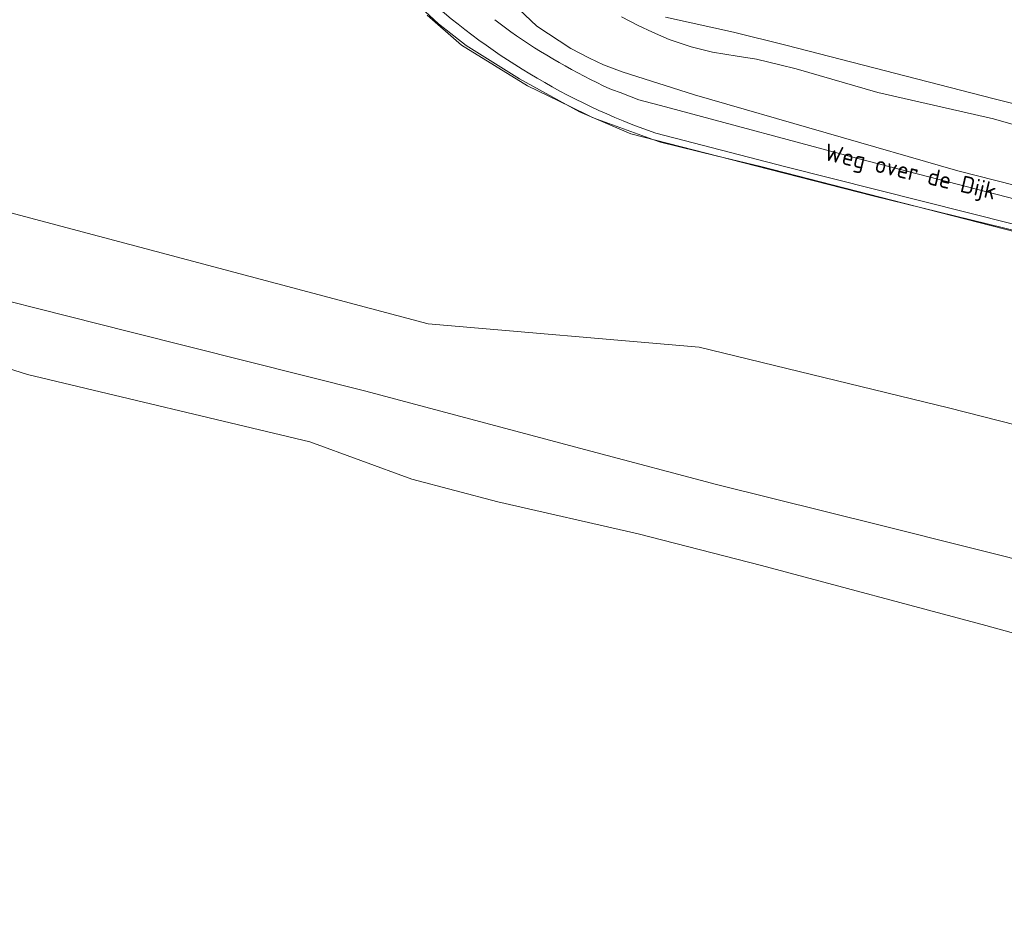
# Model space of a CAD drawing. Extents: x 184422 to 188298, y 343471 to 350189.
# Tile 9 of 256: x 186055 to 186160, y 346613 to 346709. Entities that reach past the tile are written whole.
import ezdxf
from ezdxf.enums import TextEntityAlignment as Align

# ---------------------------------------------------------------- set-up
doc = ezdxf.new("R2010")
doc.units = 0
for name, color, linetype, lineweight in [('B-WA-GR-GRAS-GV', 252, 'Continuous', 13), ('B-WA-GR-GROENVOORZIENING-GV', 252, 'Continuous', 18), ('B-WA-GW-TALUD_KRUIN-G', 252, 'Continuous', 18), ('B-WA-IE-TERREINAFSCHEIDING_KUNSTMATIG_HEKWERK-G', 252, 'IE-TERREINAFSCHEIDING-KUNSTMATIG', 18), ('B-WA-OG-TERREIN_ERF-GV', 252, 'Continuous', 18), ('B-WA-OG-TOPOGRAFIE-T18', 252, 'Continuous', 18), ('B-WA-OG-WATER-GV', 252, 'Continuous', 18), ('B-WA-VH-VERHARDING_HALFVERHARDING-GV', 252, 'Continuous', 18)]:
    doc.layers.add(name, color=color, linetype=linetype, lineweight=lineweight)
doc.styles.add('NLCS-ISO-M1000-T18', font='NLCS-ISO.ttf', dxfattribs={"height": 1.8})
doc.linetypes.add('IE-TERREINAFSCHEIDING-KUNSTMATIG', pattern='A,4,[82,NLCS.SHX,S=0.75,R=90,X=0,Y=0],4,-2', length=10)

msp = doc.modelspace()

# ---------------------------------------------------------------- linework, layer by layer
at = {"layer": 'B-WA-GR-GRAS-GV', "flags": 128}
for points in [[(186107.635, 346710.818), (186110.185, 346708.427), (186113.824, 346706.042), (186115.805, 346704.987), (186117.292, 346704.29), (186119.286, 346703.538), (186127.018, 346701.096), (186155.081, 346692.976), (186177.473, 346687.292)], [(186107.635, 346710.818), (186110.185, 346708.427), (186113.824, 346706.042), (186115.805, 346704.987), (186117.292, 346704.29), (186119.286, 346703.538), (186127.018, 346701.096), (186155.081, 346692.976), (186177.473, 346687.292)], [(186107.635, 346710.818), (186110.185, 346708.427), (186113.824, 346706.042), (186115.805, 346704.987), (186117.292, 346704.29), (186119.286, 346703.538), (186127.018, 346701.096), (186155.081, 346692.976), (186177.473, 346687.292)], [(186177.565, 346682.304), (186151.943, 346688.87), (186134.088, 346693.447), (186129.312, 346694.599), (186123.373, 346696.033), (186122.548, 346696.333), (186116.3, 346698.61), (186116.054, 346698.699), (186115.782, 346698.832), (186113.733, 346699.83), (186109.197, 346702.039), (186102.162, 346706.402), (186098.482, 346709.594)], [(186177.565, 346682.304), (186151.943, 346688.87), (186134.088, 346693.447), (186129.312, 346694.599), (186123.373, 346696.033), (186122.548, 346696.333), (186116.3, 346698.61), (186116.054, 346698.699), (186115.782, 346698.832), (186113.733, 346699.83), (186109.197, 346702.039), (186102.162, 346706.402), (186098.482, 346709.594)], [(186177.565, 346682.304), (186151.943, 346688.87), (186134.088, 346693.447), (186129.312, 346694.599), (186123.373, 346696.033), (186122.548, 346696.333), (186116.3, 346698.61), (186116.054, 346698.699), (186115.782, 346698.832), (186113.733, 346699.83), (186109.197, 346702.039), (186102.162, 346706.402), (186098.482, 346709.594)], [(186172.662, 346694.587), (186158.915, 346698.52), (186146.556, 346701.321), (186137.85, 346703.858), (186136.125, 346704.292), (186133.639, 346704.882), (186131.563, 346705.228), (186128.942, 346705.631), (186126.652, 346706.22), (186124.321, 346706.996), (186122.526, 346707.775), (186120.983, 346708.497), (186119.236, 346709.412)], [(186119.236, 346709.412), (186120.983, 346708.497), (186122.526, 346707.775), (186124.321, 346706.996), (186126.652, 346706.22), (186128.942, 346705.631), (186131.563, 346705.228), (186133.639, 346704.882), (186136.125, 346704.292), (186137.85, 346703.858), (186146.556, 346701.321), (186158.915, 346698.52), (186172.662, 346694.587), (186160.838, 346700.188), (186158.988, 346700.663), (186136.744, 346706.386), (186131.166, 346707.763), (186123.921, 346709.371)], [(186172.662, 346694.587), (186158.915, 346698.52), (186146.556, 346701.321), (186137.85, 346703.858), (186136.125, 346704.292), (186133.639, 346704.882), (186131.563, 346705.228), (186128.942, 346705.631), (186126.652, 346706.22), (186124.321, 346706.996), (186122.526, 346707.775), (186120.983, 346708.497), (186119.236, 346709.412)], [(186119.236, 346709.412), (186120.983, 346708.497), (186122.526, 346707.775), (186124.321, 346706.996), (186126.652, 346706.22), (186128.942, 346705.631), (186131.563, 346705.228), (186133.639, 346704.882), (186136.125, 346704.292), (186137.85, 346703.858), (186146.556, 346701.321), (186158.915, 346698.52), (186172.662, 346694.587), (186160.838, 346700.188), (186158.988, 346700.663), (186136.744, 346706.386), (186131.166, 346707.763), (186123.921, 346709.371)], [(186172.662, 346694.587), (186158.915, 346698.52), (186146.556, 346701.321), (186137.85, 346703.858), (186136.125, 346704.292), (186133.639, 346704.882), (186131.563, 346705.228), (186128.942, 346705.631), (186126.652, 346706.22), (186124.321, 346706.996), (186122.526, 346707.775), (186120.983, 346708.497), (186119.236, 346709.412)], [(186119.236, 346709.412), (186120.983, 346708.497), (186122.526, 346707.775), (186124.321, 346706.996), (186126.652, 346706.22), (186128.942, 346705.631), (186131.563, 346705.228), (186133.639, 346704.882), (186136.125, 346704.292), (186137.85, 346703.858), (186146.556, 346701.321), (186158.915, 346698.52), (186172.662, 346694.587), (186160.838, 346700.188), (186158.988, 346700.663), (186136.744, 346706.386), (186131.166, 346707.763), (186123.921, 346709.371)], [(186028.244, 346695.368), (186098.596, 346676.657), (186127.495, 346674.169), (186154.111, 346667.726), (186208.922, 346653.761), (186332.08, 346621.739)], [(186332.08, 346621.739), (186208.922, 346653.761), (186154.111, 346667.726), (186127.495, 346674.169), (186098.596, 346676.657), (186028.244, 346695.368)], [(186028.244, 346695.368), (186098.596, 346676.657), (186127.495, 346674.169), (186154.111, 346667.726), (186208.922, 346653.761), (186332.08, 346621.739)], [(186332.08, 346621.739), (186208.922, 346653.761), (186154.111, 346667.726), (186127.495, 346674.169), (186098.596, 346676.657), (186028.244, 346695.368)], [(186028.244, 346695.368), (186098.596, 346676.657), (186127.495, 346674.169), (186154.111, 346667.726), (186208.922, 346653.761), (186332.08, 346621.739)], [(186332.08, 346621.739), (186208.922, 346653.761), (186154.111, 346667.726), (186127.495, 346674.169), (186098.596, 346676.657), (186028.244, 346695.368)], [(186044.225, 346681.491), (186066.779, 346675.832), (186091.803, 346669.544), (186115.966, 346663.094), (186129.362, 346659.544), (186146.954, 346655.151), (186165.239, 346650.577), (186184.301, 346645.631), (186204.326, 346640.684), (186220.659, 346636.287), (186237.173, 346631.931), (186250.806, 346628.635), (186269.714, 346624.019), (186293.41, 346617.97), (186312.538, 346613.07)], [(186165.239, 346650.577), (186146.954, 346655.151), (186129.362, 346659.544), (186115.966, 346663.094), (186091.803, 346669.544), (186066.779, 346675.832), (186044.225, 346681.491)], [(186044.225, 346681.491), (186066.779, 346675.832), (186091.803, 346669.544), (186115.966, 346663.094), (186129.362, 346659.544), (186146.954, 346655.151), (186165.239, 346650.577), (186184.301, 346645.631), (186204.326, 346640.684), (186220.659, 346636.287), (186237.173, 346631.931), (186250.806, 346628.635), (186269.714, 346624.019), (186293.41, 346617.97), (186312.538, 346613.07)], [(186165.239, 346650.577), (186146.954, 346655.151), (186129.362, 346659.544), (186115.966, 346663.094), (186091.803, 346669.544), (186066.779, 346675.832), (186044.225, 346681.491)], [(186044.225, 346681.491), (186066.779, 346675.832), (186091.803, 346669.544), (186115.966, 346663.094), (186129.362, 346659.544), (186146.954, 346655.151), (186165.239, 346650.577), (186184.301, 346645.631), (186204.326, 346640.684), (186220.659, 346636.287), (186237.173, 346631.931), (186250.806, 346628.635), (186269.714, 346624.019), (186293.41, 346617.97), (186312.538, 346613.07)], [(186165.239, 346650.577), (186146.954, 346655.151), (186129.362, 346659.544), (186115.966, 346663.094), (186091.803, 346669.544), (186066.779, 346675.832), (186044.225, 346681.491)], [(186041.832, 346675.724), (186055.855, 346671.279), (186085.979, 346664.074), (186096.868, 346660.122), (186106.04, 346657.687), (186120.986, 346654.265), (186134.151, 346650.909), (186158.072, 346644.491), (186178.958, 346638.764)], [(186041.832, 346675.724), (186055.855, 346671.279), (186085.979, 346664.074), (186096.868, 346660.122), (186106.04, 346657.687), (186120.986, 346654.265), (186134.151, 346650.909), (186158.072, 346644.491), (186178.958, 346638.764)], [(186041.832, 346675.724), (186055.855, 346671.279), (186085.979, 346664.074), (186096.868, 346660.122), (186106.04, 346657.687), (186120.986, 346654.265), (186134.151, 346650.909), (186158.072, 346644.491), (186178.958, 346638.764)]]:
    msp.add_lwpolyline(points, dxfattribs=at)
at = {"layer": 'B-WA-GR-GROENVOORZIENING-GV'}
for points in [[(186122.868, 346696.99, -0.1019296), (186097.547, 346712.253)], [(186122.868, 346696.99, -0.1019296), (186097.547, 346712.253)], [(186122.868, 346696.99, -0.1019296), (186097.547, 346712.253)], [(186107.408, 346707.792, 0.0416276), (186117.971, 346701.738)], [(186107.408, 346707.792, 0.0416276), (186117.971, 346701.738)], [(186107.408, 346707.792, 0.0416276), (186117.971, 346701.738)]]:
    msp.add_lwpolyline(points, format="xyb", dxfattribs=at)
at = {"layer": 'B-WA-GR-GROENVOORZIENING-GV', "flags": 128}
for points in [[(186117.971, 346701.738), (186118.251, 346701.614), (186119.085, 346701.328), (186121.081, 346700.573), (186123.913, 346699.814), (186144.575, 346694.275), (186194.791, 346681.277), (186196.011, 346680.981), (186195.619, 346681.94), (186194.569, 346682.725), (186192.14, 346683.376), (186178.446, 346687.046), (186178.31, 346687.079), (186177.473, 346687.292), (186155.081, 346692.976), (186127.018, 346701.096), (186119.286, 346703.538), (186117.292, 346704.29), (186115.805, 346704.987), (186113.824, 346706.042), (186110.185, 346708.427), (186107.635, 346710.818)], [(186117.971, 346701.738), (186118.251, 346701.614), (186119.085, 346701.328), (186121.081, 346700.573), (186123.913, 346699.814), (186144.575, 346694.275), (186194.791, 346681.277), (186196.011, 346680.981), (186195.619, 346681.94), (186194.569, 346682.725), (186192.14, 346683.376), (186178.446, 346687.046), (186178.31, 346687.079), (186177.473, 346687.292), (186155.081, 346692.976), (186127.018, 346701.096), (186119.286, 346703.538), (186117.292, 346704.29), (186115.805, 346704.987), (186113.824, 346706.042), (186110.185, 346708.427), (186107.635, 346710.818)], [(186117.971, 346701.738), (186118.251, 346701.614), (186119.085, 346701.328), (186121.081, 346700.573), (186123.913, 346699.814), (186144.575, 346694.275), (186194.791, 346681.277), (186196.011, 346680.981), (186195.619, 346681.94), (186194.569, 346682.725), (186192.14, 346683.376), (186178.446, 346687.046), (186178.31, 346687.079), (186177.473, 346687.292), (186155.081, 346692.976), (186127.018, 346701.096), (186119.286, 346703.538), (186117.292, 346704.29), (186115.805, 346704.987), (186113.824, 346706.042), (186110.185, 346708.427), (186107.635, 346710.818)], [(186098.482, 346709.594), (186102.162, 346706.402), (186109.197, 346702.039), (186113.733, 346699.83), (186115.782, 346698.832), (186116.054, 346698.699), (186116.3, 346698.61), (186122.548, 346696.333), (186123.373, 346696.033), (186129.312, 346694.599), (186134.088, 346693.447), (186151.943, 346688.87), (186177.565, 346682.304), (186216.57, 346672.401), (186216.669, 346672.726), (186220.465, 346671.549), (186220.412, 346671.357), (186259.031, 346661.167), (186420.443, 346620.344)], [(186098.482, 346709.594), (186102.162, 346706.402), (186109.197, 346702.039), (186113.733, 346699.83), (186115.782, 346698.832), (186116.054, 346698.699), (186116.3, 346698.61), (186122.548, 346696.333), (186123.373, 346696.033), (186129.312, 346694.599), (186134.088, 346693.447), (186151.943, 346688.87), (186177.565, 346682.304), (186216.57, 346672.401), (186216.669, 346672.726), (186220.465, 346671.549), (186220.412, 346671.357), (186259.031, 346661.167), (186420.443, 346620.344)], [(186098.482, 346709.594), (186102.162, 346706.402), (186109.197, 346702.039), (186113.733, 346699.83), (186115.782, 346698.832), (186116.054, 346698.699), (186116.3, 346698.61), (186122.548, 346696.333), (186123.373, 346696.033), (186129.312, 346694.599), (186134.088, 346693.447), (186151.943, 346688.87), (186177.565, 346682.304), (186216.57, 346672.401), (186216.669, 346672.726), (186220.465, 346671.549), (186220.412, 346671.357), (186259.031, 346661.167), (186420.443, 346620.344)], [(186105.713, 346709.1), (186107.408, 346707.792)], [(186105.713, 346709.1), (186107.408, 346707.792)], [(186105.713, 346709.1), (186107.408, 346707.792)], [(186314.746, 346647.499), (186253.843, 346663.418), (186216.441, 346673.372), (186199.876, 346677.538), (186136.763, 346693.413), (186122.868, 346696.99)], [(186314.746, 346647.499), (186253.843, 346663.418), (186216.441, 346673.372), (186199.876, 346677.538), (186136.763, 346693.413), (186122.868, 346696.99)], [(186314.746, 346647.499), (186253.843, 346663.418), (186216.441, 346673.372), (186199.876, 346677.538), (186136.763, 346693.413), (186122.868, 346696.99)]]:
    msp.add_lwpolyline(points, dxfattribs=at)
at = {"layer": 'B-WA-GW-TALUD_KRUIN-G', "flags": 128}
for points in [[(186066.312, 346753.299), (186071.985, 346746.668), (186093.057, 346724.485), (186107.635, 346710.818), (186110.185, 346708.427), (186113.824, 346706.042), (186115.805, 346704.987), (186117.292, 346704.29), (186119.286, 346703.538), (186127.018, 346701.096), (186155.081, 346692.976), (186177.473, 346687.292), (186178.31, 346687.079), (186178.446, 346687.046), (186192.14, 346683.376), (186194.569, 346682.725)], [(186066.312, 346753.299), (186071.985, 346746.668), (186093.057, 346724.485), (186107.635, 346710.818), (186110.185, 346708.427), (186113.824, 346706.042), (186115.805, 346704.987), (186117.292, 346704.29), (186119.286, 346703.538), (186127.018, 346701.096), (186155.081, 346692.976), (186177.473, 346687.292), (186178.31, 346687.079), (186178.446, 346687.046), (186192.14, 346683.376), (186194.569, 346682.725)], [(186066.312, 346753.299), (186071.985, 346746.668), (186093.057, 346724.485), (186107.635, 346710.818), (186110.185, 346708.427), (186113.824, 346706.042), (186115.805, 346704.987), (186117.292, 346704.29), (186119.286, 346703.538), (186127.018, 346701.096), (186155.081, 346692.976), (186177.473, 346687.292), (186178.31, 346687.079), (186178.446, 346687.046), (186192.14, 346683.376), (186194.569, 346682.725)], [(186293.41, 346617.97), (186269.714, 346624.019), (186250.806, 346628.635), (186237.173, 346631.931), (186220.659, 346636.287), (186204.326, 346640.684), (186184.301, 346645.631), (186165.239, 346650.577), (186146.954, 346655.151), (186129.362, 346659.544), (186115.966, 346663.094), (186091.803, 346669.544), (186066.779, 346675.832), (186044.225, 346681.491), (186027.336, 346686.161), (186009.549, 346690.349)], [(186293.41, 346617.97), (186269.714, 346624.019), (186250.806, 346628.635), (186237.173, 346631.931), (186220.659, 346636.287), (186204.326, 346640.684), (186184.301, 346645.631), (186165.239, 346650.577), (186146.954, 346655.151), (186129.362, 346659.544), (186115.966, 346663.094), (186091.803, 346669.544), (186066.779, 346675.832), (186044.225, 346681.491), (186027.336, 346686.161), (186009.549, 346690.349)], [(186293.41, 346617.97), (186269.714, 346624.019), (186250.806, 346628.635), (186237.173, 346631.931), (186220.659, 346636.287), (186204.326, 346640.684), (186184.301, 346645.631), (186165.239, 346650.577), (186146.954, 346655.151), (186129.362, 346659.544), (186115.966, 346663.094), (186091.803, 346669.544), (186066.779, 346675.832), (186044.225, 346681.491), (186027.336, 346686.161), (186009.549, 346690.349)]]:
    msp.add_lwpolyline(points, dxfattribs=at)
at = {"layer": 'B-WA-IE-TERREINAFSCHEIDING_KUNSTMATIG_HEKWERK-G', "flags": 128}
for points in [[(186094.552, 346713.474), (186099.718, 346708.664)], [(186094.552, 346713.474), (186099.718, 346708.664)], [(186094.552, 346713.474), (186099.718, 346708.664)], [(186099.718, 346708.664), (186102.637, 346706.361)], [(186099.718, 346708.664), (186102.637, 346706.361)], [(186099.718, 346708.664), (186102.637, 346706.361)], [(186123.921, 346709.371), (186131.166, 346707.763)], [(186123.921, 346709.371), (186131.166, 346707.763)], [(186123.921, 346709.371), (186131.166, 346707.763)], [(186131.166, 346707.763), (186136.744, 346706.386)], [(186131.166, 346707.763), (186136.744, 346706.386)], [(186131.166, 346707.763), (186136.744, 346706.386)], [(186102.637, 346706.361), (186108.354, 346702.78)], [(186102.637, 346706.361), (186108.354, 346702.78)], [(186102.637, 346706.361), (186108.354, 346702.78)], [(186136.744, 346706.386), (186158.988, 346700.663)], [(186136.744, 346706.386), (186158.988, 346700.663)], [(186136.744, 346706.386), (186158.988, 346700.663)], [(186108.354, 346702.78), (186114.728, 346699.284)], [(186108.354, 346702.78), (186114.728, 346699.284)], [(186108.354, 346702.78), (186114.728, 346699.284)], [(186158.988, 346700.663), (186160.838, 346700.188)], [(186158.988, 346700.663), (186160.838, 346700.188)], [(186158.988, 346700.663), (186160.838, 346700.188)], [(186114.728, 346699.284), (186120.212, 346696.932)], [(186114.728, 346699.284), (186120.212, 346696.932)], [(186114.728, 346699.284), (186120.212, 346696.932)], [(186120.212, 346696.932), (186133.503, 346693.525)], [(186120.212, 346696.932), (186133.503, 346693.525)], [(186120.212, 346696.932), (186133.503, 346693.525)], [(186133.503, 346693.525), (186146.039, 346690.311)], [(186133.503, 346693.525), (186146.039, 346690.311)], [(186133.503, 346693.525), (186146.039, 346690.311)], [(186146.039, 346690.311), (186170.571, 346684.326)], [(186146.039, 346690.311), (186170.571, 346684.326)], [(186146.039, 346690.311), (186170.571, 346684.326)]]:
    msp.add_lwpolyline(points, dxfattribs=at)
at = {"layer": 'B-WA-OG-TERREIN_ERF-GV', "flags": 128}
msp.add_lwpolyline([(186123.921, 346709.371), (186131.166, 346707.763), (186136.744, 346706.386), (186158.988, 346700.663), (186160.838, 346700.188), (186169.864, 346697.866), (186175.353, 346696.833), (186185.464, 346694.121), (186185.838, 346694.02), (186185.901, 346694.075), (186264.895, 346763.567)], dxfattribs=at)
msp.add_lwpolyline([(186123.921, 346709.371), (186131.166, 346707.763), (186136.744, 346706.386), (186158.988, 346700.663), (186160.838, 346700.188), (186169.864, 346697.866), (186175.353, 346696.833), (186185.464, 346694.121), (186185.838, 346694.02), (186185.901, 346694.075), (186264.895, 346763.567)], dxfattribs=at)
msp.add_lwpolyline([(186123.921, 346709.371), (186131.166, 346707.763), (186136.744, 346706.386), (186158.988, 346700.663), (186160.838, 346700.188), (186169.864, 346697.866), (186175.353, 346696.833), (186185.464, 346694.121), (186185.838, 346694.02), (186185.901, 346694.075), (186264.895, 346763.567)], dxfattribs=at)
at = {"layer": 'B-WA-OG-WATER-GV', "flags": 128}
msp.add_lwpolyline([(186178.958, 346638.764), (186158.072, 346644.491), (186134.151, 346650.909), (186120.986, 346654.265), (186106.04, 346657.687), (186096.868, 346660.122), (186085.979, 346664.074), (186055.855, 346671.279), (186041.832, 346675.724)], dxfattribs=at)
msp.add_lwpolyline([(186178.958, 346638.764), (186158.072, 346644.491), (186134.151, 346650.909), (186120.986, 346654.265), (186106.04, 346657.687), (186096.868, 346660.122), (186085.979, 346664.074), (186055.855, 346671.279), (186041.832, 346675.724)], dxfattribs=at)
msp.add_lwpolyline([(186178.958, 346638.764), (186158.072, 346644.491), (186134.151, 346650.909), (186120.986, 346654.265), (186106.04, 346657.687), (186096.868, 346660.122), (186085.979, 346664.074), (186055.855, 346671.279), (186041.832, 346675.724)], dxfattribs=at)
at = {"layer": 'B-WA-VH-VERHARDING_HALFVERHARDING-GV'}
for points in [[(186097.547, 346712.253, 0.1019296), (186122.868, 346696.99)], [(186097.547, 346712.253, 0.1019296), (186122.868, 346696.99)], [(186097.547, 346712.253, 0.1019296), (186122.868, 346696.99)], [(186117.971, 346701.738, -0.0416276), (186107.408, 346707.792)], [(186117.971, 346701.738, -0.0416276), (186107.408, 346707.792)], [(186117.971, 346701.738, -0.0416276), (186107.408, 346707.792)]]:
    msp.add_lwpolyline(points, format="xyb", dxfattribs=at)
at = {"layer": 'B-WA-VH-VERHARDING_HALFVERHARDING-GV', "flags": 128}
for points in [[(186107.408, 346707.792), (186105.713, 346709.1)], [(186107.408, 346707.792), (186105.713, 346709.1)], [(186107.408, 346707.792), (186105.713, 346709.1)], [(186310.289, 346651.044), (186288.34, 346656.834), (186250.094, 346666.845), (186230.659, 346672.031), (186226.628, 346673.107), (186208.144, 346678.039), (186207.411, 346678.217), (186196.011, 346680.981), (186194.791, 346681.277), (186144.575, 346694.275), (186123.913, 346699.814), (186121.081, 346700.573), (186119.085, 346701.328), (186118.251, 346701.614), (186117.971, 346701.738)], [(186310.289, 346651.044), (186288.34, 346656.834), (186250.094, 346666.845), (186230.659, 346672.031), (186226.628, 346673.107), (186208.144, 346678.039), (186207.411, 346678.217), (186196.011, 346680.981), (186194.791, 346681.277), (186144.575, 346694.275), (186123.913, 346699.814), (186121.081, 346700.573), (186119.085, 346701.328), (186118.251, 346701.614), (186117.971, 346701.738)], [(186310.289, 346651.044), (186288.34, 346656.834), (186250.094, 346666.845), (186230.659, 346672.031), (186226.628, 346673.107), (186208.144, 346678.039), (186207.411, 346678.217), (186196.011, 346680.981), (186194.791, 346681.277), (186144.575, 346694.275), (186123.913, 346699.814), (186121.081, 346700.573), (186119.085, 346701.328), (186118.251, 346701.614), (186117.971, 346701.738)], [(186122.868, 346696.99), (186136.763, 346693.413), (186199.876, 346677.538), (186216.441, 346673.372), (186253.843, 346663.418), (186314.746, 346647.499)], [(186122.868, 346696.99), (186136.763, 346693.413), (186199.876, 346677.538), (186216.441, 346673.372), (186253.843, 346663.418), (186314.746, 346647.499)], [(186122.868, 346696.99), (186136.763, 346693.413), (186199.876, 346677.538), (186216.441, 346673.372), (186253.843, 346663.418), (186314.746, 346647.499)]]:
    msp.add_lwpolyline(points, dxfattribs=at)

# ---------------------------------------------------------------- texts
at = {"layer": 'B-WA-OG-TOPOGRAFIE-T18', "style": 'NLCS-ISO-M1000-T18'}
msp.add_text('Weg over de Dijk', height=1.8, rotation=346.8, dxfattribs=at).set_placement((186149.992, 346692.648), align=Align.MIDDLE)
msp.add_text('Weg over de Dijk', height=1.8, rotation=346.8, dxfattribs=at).set_placement((186149.992, 346692.648), align=Align.MIDDLE)
msp.add_text('Weg over de Dijk', height=1.8, rotation=346.8, dxfattribs=at).set_placement((186149.992, 346692.648), align=Align.MIDDLE)

doc.saveas('drawing.dxf')
